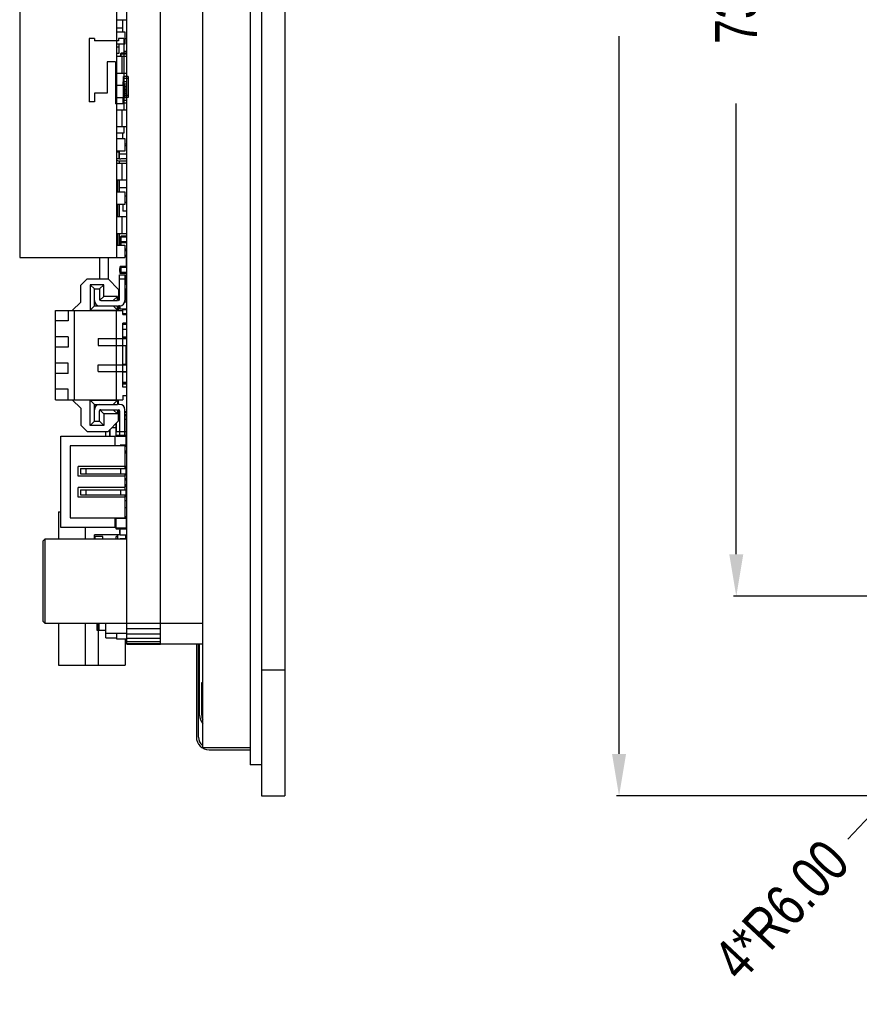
# Model space of a CAD drawing. Header units: inches. Extents: x -13 to 240, y -18 to 126.
# Tile 1 of 112: x -13 to 27, y 7 to 54. Entities that reach past the tile are written whole.
import ezdxf

# ---------------------------------------------------------------- set-up
doc = ezdxf.new("R2010")
doc.units = ezdxf.units.IN
doc.header["$LTSCALE"] = 1.21
doc.header["$MEASUREMENT"] = 0
doc.header["$PDMODE"] = 3
doc.header["$PDSIZE"] = 0.3125
doc.layers.get('0').update_dxf_attribs({"linetype": 'CONTINUOUS'})
doc.layers.get('Defpoints').update_dxf_attribs({"linetype": 'CONTINUOUS'})
for name, color, linetype in [('6871XX149022_PATTE2_1', 7, 'CONTINUOUS'), ('6871XX149022_PATTE_1', 7, 'CONTINUOUS'), ('DIM', 3, 'CONTINUOUS')]:
    doc.layers.add(name, color=color, linetype=linetype)
doc.styles.get("Standard").update_dxf_attribs({"font": 'txt', "width": 0.8})
doc.dimstyles.get("Standard").update_dxf_attribs({"dimtxt": 0.15625, "dimasz": 0.1875, "dimexe": 0.125, "dimexo": 0.0625, "dimgap": 0.09, "dimtad": 0, "dimtih": 1, "dimtoh": 1, "dimzin": 4, "dimdsep": 46, "dimtxsty": 'Standard', "dimblk": '_FILLED', "dimblk1": '_FILLED', "dimblk2": '_FILLED', "dimcen": 0.09, "dimazin": 1, "dimtp": 0.01, "dimtm": 0.01, "dimtfac": 1, "dimtofl": 0, "dimtmove": 0, "dimatfit": 3, "dimldrblk": '_FILLED', "dimfxl": 1, "dimtolj": 1, "dimtzin": 4, "dimarcsym": 0})

# ---------------------------------------------------------------- blocks, each defined once
blk = doc.blocks.new('_FILLED')
at = {"color": 0, "linetype": 'ByBlock'}
blk.add_solid([(0, 0), (-1, 0.167), (-1, -0.167)], dxfattribs=at)
blk = doc.blocks.new('*D39')
at = {"layer": 'Defpoints', "color": 0}
for p in [(34.322, 100.186), (21.435, 26.746), (34.322, 26.746)]:
    blk.add_point(p, dxfattribs=at)
at = {"layer": 'DIM', "color": 0, "lineweight": -2}
for p, q in [((34.26, 100.186), (21.31, 100.186)), ((21.435, 98.186), (21.435, 76.756)), ((21.435, 28.746), (21.435, 50.176)), ((34.26, 26.746), (21.31, 26.746))]:
    blk.add_line(p, q, dxfattribs=at)
at = {"layer": 'DIM', "color": 0, "lineweight": -2, "xscale": 2, "yscale": 2, "zscale": 2}
for p, rotation in [((21.435, 100.186), 90), ((21.435, 26.746), 270)]:
    blk.add_blockref('_FILLED', p, dxfattribs=dict(at, rotation=rotation))
at = {"layer": 'DIM', "color": 0, "insert": (21.435, 63.466), "char_height": 2, "attachment_point": 5, "rotation": 90}
blk.add_mtext('\\A1;73.44%%p0.15 LENS V.A', dxfattribs=at)
blk = doc.blocks.new('*D43')
at = {"layer": 'Defpoints', "color": 0}
for p in [(34.322, 109.686), (15.862, 17.246), (34.301, 17.246)]:
    blk.add_point(p, dxfattribs=at)
at = {"layer": 'DIM', "color": 0, "lineweight": -2}
for p, q in [((34.26, 109.686), (15.737, 109.686)), ((15.862, 107.686), (15.862, 73.556)), ((15.862, 19.246), (15.862, 53.376)), ((34.239, 17.246), (15.737, 17.246))]:
    blk.add_line(p, q, dxfattribs=at)
at = {"layer": 'DIM', "color": 0, "lineweight": -2, "xscale": 2, "yscale": 2, "zscale": 2}
for p, rotation in [((15.862, 109.686), 90), ((15.862, 17.246), 270)]:
    blk.add_blockref('_FILLED', p, dxfattribs=dict(at, rotation=rotation))
at = {"layer": 'DIM', "color": 0, "insert": (15.862, 63.466), "char_height": 2, "attachment_point": 5, "rotation": 90}
blk.add_mtext('\\A1;92.44 LENS O,D', dxfattribs=at)
blk = doc.blocks.new('*D46')
at = {"layer": 'Defpoints', "color": 0}
for p in [(34.302, 23.246), (30.196, 18.872)]:
    blk.add_point(p, dxfattribs=at)
at = {"layer": 'DIM', "color": 0, "lineweight": -2}
for p, q in [((34.302, 23.048), (34.302, 23.444)), ((34.104, 23.246), (34.5, 23.246)), ((26.738, 15.187), (28.827, 17.413))]:
    blk.add_line(p, q, dxfattribs=at)
at = {"layer": 'DIM', "color": 0, "lineweight": -2, "xscale": 2, "yscale": 2, "zscale": 2, "rotation": 46.81278399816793}
blk.add_blockref('_FILLED', (30.196, 18.872), dxfattribs=at)
at = {"layer": 'DIM', "color": 0, "insert": (23.574, 11.816), "char_height": 2, "attachment_point": 5, "rotation": 46.8128}
blk.add_mtext('\\A1;4*R6.00', dxfattribs=at)

msp = doc.modelspace()

# ---------------------------------------------------------------- linework, layer by layer
at = {"color": 7, "linetype": 'Continuous'}
for p, q in [((-1.129, 109.686), (-1.129, 17.246)), ((-0.029, 109.686), (-0.029, 17.246)), ((-1.679, 102.836), (-1.679, 18.726)), ((-7.529, 24.458), (-7.529, 102.475)), ((-5.929, 24.458), (-5.929, 102.466)), ((-3.929, 19.546), (-3.929, 102.466)), ((-12.629, 84.055), (-12.629, 42.855)), ((-8.029, 84.055), (-8.029, 42.855)), ((-8.024, 54.165), (-7.53, 54.165)), ((-7.729, 53.595), (-7.729, 54.165)), ((-7.729, 53.766), (-8.029, 53.766)), ((-8.029, 53.595), (-7.629, 53.595)), ((-7.629, 53.595), (-7.629, 52.995)), ((-7.629, 52.995), (-8.029, 52.995)), ((-7.896, 52.566), (-7.896, 52.995)), ((-7.679, 52.995), (-7.679, 52.569)), ((-7.629, 53.266), (-7.529, 53.266)), ((-7.896, 52.866), (-8.029, 52.866)), ((-8.029, 52.566), (-7.896, 52.566)), ((-7.837, 52.425), (-7.837, 52.467)), ((-7.837, 52.467), (-7.834, 52.467)), ((-7.834, 52.538), (-7.834, 52.425)), ((-7.834, 52.538), (-7.529, 52.538)), ((-7.804, 52.425), (-7.804, 52.569)), ((-7.56, 52.569), (-7.804, 52.569)), ((-7.679, 52.666), (-7.529, 52.666)), ((-7.56, 52.569), (-7.56, 52.425)), ((-8.024, 52.425), (-7.53, 52.425)), ((-7.78, 52.424), (-7.78, 52.025)), ((-7.78, 52.025), (-7.78, 51.626)), ((-8.024, 51.625), (-7.53, 51.625)), ((-7.679, 51.625), (-7.679, 51.055)), ((-8.029, 51.055), (-7.629, 51.055)), ((-7.729, 51.216), (-7.729, 51.055)), ((-7.729, 51.116), (-7.529, 51.116)), ((-7.529, 51.216), (-7.679, 51.216)), ((-7.629, 51.055), (-7.629, 50.455)), ((-7.529, 50.966), (-7.629, 50.966)), ((-7.629, 50.866), (-7.529, 50.866)), ((-7.529, 50.766), (-7.629, 50.766)), ((-7.629, 50.666), (-7.529, 50.666)), ((-7.629, 50.455), (-8.029, 50.455)), ((-7.729, 50.455), (-7.729, 50.216)), ((-7.529, 50.316), (-7.729, 50.316)), ((-7.679, 50.455), (-7.679, 49.885)), ((-7.679, 50.216), (-7.529, 50.216)), ((-7.529, 50.566), (-7.629, 50.566)), ((-7.629, 50.466), (-7.529, 50.466)), ((-8.024, 49.885), (-7.53, 49.885)), ((-7.78, 49.884), (-7.78, 49.485)), ((-7.78, 49.485), (-7.78, 49.086)), ((-7.679, 48.766), (-8.029, 48.766)), ((-8.024, 49.085), (-7.53, 49.085)), ((-7.729, 48.515), (-7.729, 48.766)), ((-7.679, 49.085), (-7.679, 48.766)), ((-8.029, 48.515), (-7.629, 48.515)), ((-7.629, 48.515), (-7.629, 47.915)), ((-7.629, 48.266), (-7.529, 48.266)), ((-7.629, 47.915), (-8.029, 47.915)), ((-7.896, 47.866), (-8.029, 47.866)), ((-7.896, 47.566), (-7.896, 47.915)), ((-7.879, 47.546), (-7.879, 47.915)), ((-7.529, 47.766), (-7.879, 47.766)), ((-7.529, 48.166), (-7.629, 48.166)), ((-8.024, 47.345), (-7.53, 47.345)), ((-7.928, 47.566), (-7.896, 47.566)), ((-7.879, 47.345), (-7.879, 47.446)), ((-7.529, 47.546), (-7.829, 47.546)), ((-7.829, 47.446), (-7.529, 47.446)), ((-7.78, 47.344), (-7.78, 46.945)), ((-7.78, 46.945), (-7.78, 46.546)), ((-8.024, 46.545), (-7.53, 46.545)), ((-7.979, 46.545), (-7.979, 45.975)), ((-7.879, 45.975), (-7.879, 46.545)), ((-7.979, 46.166), (-8.029, 46.166)), ((-8.029, 45.975), (-7.629, 45.975)), ((-7.529, 46.166), (-7.879, 46.166)), ((-7.629, 45.975), (-7.629, 45.375)), ((-7.529, 45.766), (-7.629, 45.766)), ((-7.529, 45.466), (-7.629, 45.466)), ((-7.629, 45.375), (-8.029, 45.375)), ((-7.979, 45.375), (-7.979, 44.805)), ((-7.879, 44.805), (-7.879, 45.375)), ((-7.729, 45.375), (-7.729, 45.066)), ((-7.529, 45.066), (-7.729, 45.066)), ((-8.024, 44.805), (-7.53, 44.805)), ((-7.78, 44.804), (-7.78, 44.405)), ((-7.78, 44.405), (-7.78, 44.006)), ((-8.024, 44.005), (-7.53, 44.005)), ((-7.979, 44.005), (-7.979, 43.435)), ((-7.879, 43.435), (-7.879, 44.005)), ((-7.864, 43.553), (-7.864, 43.655)), ((-7.854, 43.655), (-7.864, 43.655)), ((-7.854, 43.605), (-7.864, 43.605)), ((-7.854, 43.553), (-7.864, 43.553)), ((-7.854, 43.435), (-7.854, 43.791)), ((-7.834, 43.791), (-7.854, 43.791)), ((-7.854, 43.741), (-7.837, 43.741)), ((-7.854, 43.691), (-7.837, 43.691)), ((-7.837, 43.666), (-7.837, 43.773)), ((-7.837, 43.773), (-7.834, 43.773)), ((-7.834, 43.685), (-7.837, 43.685)), ((-7.837, 43.676), (-7.834, 43.676)), ((-7.837, 43.668), (-7.834, 43.668)), ((-7.837, 43.666), (-7.834, 43.666)), ((-7.834, 43.838), (-7.834, 43.595)), ((-7.834, 43.838), (-7.529, 43.838)), ((-7.529, 43.595), (-7.834, 43.595)), ((-7.829, 43.578), (-7.829, 43.435)), ((-7.804, 43.564), (-7.804, 43.869)), ((-7.56, 43.869), (-7.804, 43.869)), ((-7.804, 43.564), (-7.56, 43.564)), ((-7.56, 43.869), (-7.56, 43.564)), ((-7.554, 43.565), (-7.554, 43.266)), ((-7.546, 44.005), (-7.546, 43.865)), ((-7.546, 43.568), (-7.546, 43.231)), ((-8.029, 43.435), (-7.629, 43.435)), ((-7.864, 43.438), (-7.864, 43.54)), ((-7.854, 43.54), (-7.864, 43.54)), ((-7.854, 43.534), (-7.864, 43.534)), ((-7.854, 43.485), (-7.864, 43.485)), ((-7.629, 43.435), (-7.629, 42.855)), ((-7.629, 43.266), (-7.549, 43.266)), ((-7.529, 43.231), (-7.629, 43.231)), ((-7.56, 43.219), (-7.629, 43.219)), ((-7.629, 43.188), (-7.529, 43.188)), ((-7.56, 43.219), (-7.56, 42.914)), ((-7.549, 43.231), (-7.549, 43.266)), ((-12.629, 42.855), (-7.629, 42.855)), ((-8.829, 42.855), (-8.829, 41.838)), ((-8.813, 41.838), (-8.813, 42.855)), ((-8.429, 42.855), (-8.429, 41.838)), ((-7.529, 42.945), (-7.629, 42.945)), ((-7.629, 42.914), (-7.56, 42.914)), ((-7.529, 42.901), (-7.629, 42.901)), ((-7.549, 42.431), (-7.549, 42.901)), ((-7.529, 42.751), (-7.549, 42.751)), ((-7.864, 42.182), (-7.864, 42.34)), ((-7.854, 42.34), (-7.864, 42.34)), ((-7.854, 42.261), (-7.864, 42.261)), ((-7.854, 42.182), (-7.864, 42.182)), ((-7.854, 42.101), (-7.854, 42.431)), ((-7.529, 42.431), (-7.854, 42.431)), ((-7.837, 42.216), (-7.837, 42.323)), ((-7.837, 42.323), (-7.834, 42.323)), ((-7.834, 42.235), (-7.837, 42.235)), ((-7.837, 42.226), (-7.834, 42.226)), ((-7.837, 42.218), (-7.834, 42.218)), ((-7.837, 42.216), (-7.834, 42.216)), ((-7.834, 42.388), (-7.834, 42.145)), ((-7.834, 42.388), (-7.529, 42.388)), ((-7.804, 42.114), (-7.804, 42.419)), ((-7.56, 42.419), (-7.804, 42.419)), ((-7.56, 42.419), (-7.56, 42.114)), ((-7.529, 42.466), (-7.549, 42.466)), ((-7.546, 42.466), (-7.546, 42.431)), ((-9.429, 41.838), (-9.729, 41.538)), ((-9.429, 41.838), (-8.429, 41.838)), ((-7.929, 41.338), (-8.429, 41.838)), ((-7.879, 40.858), (-7.879, 42.038)), ((-7.879, 42.038), (-7.629, 42.038)), ((-7.879, 41.838), (-7.629, 41.838)), ((-7.529, 42.101), (-7.854, 42.101)), ((-7.529, 42.145), (-7.834, 42.145)), ((-7.804, 42.114), (-7.56, 42.114)), ((-7.629, 42.038), (-7.629, 40.808)), ((-7.549, 41.617), (-7.549, 42.101)), ((-9.729, 40.738), (-9.729, 41.538)), ((-9.279, 41.558), (-9.279, 40.358)), ((-9.079, 41.358), (-9.279, 41.558)), ((-8.629, 41.558), (-9.279, 41.558)), ((-9.079, 40.558), (-9.079, 41.358)), ((-9.079, 41.358), (-8.829, 41.358)), ((-8.829, 41.358), (-8.629, 41.558)), ((-8.829, 41.358), (-8.829, 40.858)), ((-8.629, 41.008), (-8.629, 41.558)), ((-7.929, 41.338), (-7.929, 40.808)), ((-7.56, 41.619), (-7.629, 41.619)), ((-7.629, 41.588), (-7.529, 41.588)), ((-7.529, 41.344), (-7.629, 41.344)), ((-7.629, 41.314), (-7.56, 41.314)), ((-7.56, 41.619), (-7.56, 41.314)), ((-7.529, 41.622), (-7.549, 41.622)), ((-7.549, 40.731), (-7.549, 41.316)), ((-7.546, 41.317), (-7.548, 41.316)), ((-8.815, 40.823), (-8.629, 41.008)), ((-8.779, 40.808), (-7.979, 40.808)), ((-7.979, 41.008), (-8.629, 41.008)), ((-8.179, 40.808), (-7.979, 41.008)), ((-7.979, 40.808), (-7.979, 41.008)), ((-7.529, 40.981), (-7.549, 40.981)), ((-10.929, 36.088), (-10.929, 40.338)), ((-10.929, 40.338), (-7.729, 40.338)), ((-10.329, 40.338), (-10.329, 39.838)), ((-9.729, 40.738), (-10.129, 40.338)), ((-10.029, 36.088), (-10.029, 40.338)), ((-9.079, 40.558), (-9.279, 40.358)), ((-9.279, 40.358), (-7.979, 40.358)), ((-9.079, 40.558), (-7.979, 40.558)), ((-8.179, 40.558), (-7.979, 40.358)), ((-8.029, 36.088), (-8.029, 40.338)), ((-7.979, 40.358), (-7.979, 40.558)), ((-7.929, 40.558), (-7.929, 40.338)), ((-7.879, 40.558), (-7.929, 40.558)), ((-7.929, 40.466), (-7.854, 40.466)), ((-7.864, 40.482), (-7.864, 40.56)), ((-7.854, 40.482), (-7.864, 40.482)), ((-7.854, 40.401), (-7.854, 40.561)), ((-7.529, 40.401), (-7.854, 40.401)), ((-7.729, 40.138), (-7.729, 40.366)), ((-7.529, 40.366), (-7.729, 40.366)), ((-7.529, 40.731), (-7.643, 40.731)), ((-10.329, 39.838), (-10.929, 39.838)), ((-7.56, 40.169), (-7.729, 40.169)), ((-7.729, 40.138), (-7.529, 40.138)), ((-7.56, 40.169), (-7.56, 40.138)), ((-7.729, 36.688), (-7.729, 39.738)), ((-7.529, 39.738), (-7.729, 39.738)), ((-7.529, 39.666), (-7.729, 39.666)), ((-7.729, 39.446), (-7.53, 39.446)), ((-10.329, 39.088), (-10.929, 39.088)), ((-10.329, 39.088), (-10.329, 38.588)), ((-8.904, 38.998), (-8.904, 38.678)), ((-8.904, 38.998), (-7.529, 38.998)), ((-7.575, 39.066), (-7.729, 39.066)), ((-7.729, 39.036), (-7.545, 39.036)), ((-7.575, 39.066), (-7.575, 38.998)), ((-7.545, 38.998), (-7.545, 39.036)), ((-7.529, 39.203), (-7.53, 39.203)), ((-10.329, 38.588), (-10.929, 38.588)), ((-8.904, 38.678), (-7.529, 38.678)), ((-7.585, 38.678), (-7.585, 37.766)), ((-7.555, 37.766), (-7.555, 38.678)), ((-7.53, 38.541), (-7.529, 38.541)), ((-7.53, 38.51), (-7.529, 38.51)), ((-7.53, 38.023), (-7.529, 38.023)), ((-10.329, 37.838), (-10.929, 37.838)), ((-10.329, 37.338), (-10.329, 37.838)), ((-8.904, 37.428), (-8.904, 37.748)), ((-8.904, 37.748), (-7.529, 37.748)), ((-7.545, 37.766), (-7.729, 37.766)), ((-7.575, 37.766), (-7.575, 37.748)), ((-7.545, 37.748), (-7.545, 37.766)), ((-7.529, 37.853), (-7.53, 37.853)), ((-10.329, 37.338), (-10.929, 37.338)), ((-8.904, 37.428), (-7.529, 37.428)), ((-7.729, 37.41), (-7.529, 37.41)), ((-7.56, 37.428), (-7.56, 36.862)), ((-10.329, 36.588), (-10.929, 36.588)), ((-10.329, 36.088), (-10.329, 36.588)), ((-7.729, 36.923), (-7.529, 36.923)), ((-7.56, 36.892), (-7.729, 36.892)), ((-7.729, 36.862), (-7.56, 36.862)), ((-7.554, 36.851), (-7.729, 36.851)), ((-7.529, 36.826), (-7.729, 36.826)), ((-7.529, 36.688), (-7.729, 36.688)), ((-7.554, 36.862), (-7.554, 36.851)), ((-10.929, 36.088), (-7.729, 36.088)), ((-9.729, 35.688), (-10.129, 36.088)), ((-9.279, 34.868), (-9.279, 36.068)), ((-9.279, 36.068), (-7.979, 36.068)), ((-9.079, 35.868), (-9.279, 36.068)), ((-8.179, 35.868), (-7.979, 36.068)), ((-7.979, 36.068), (-7.979, 35.868)), ((-7.929, 35.868), (-7.929, 36.088)), ((-7.729, 36.288), (-7.729, 36.088)), ((-7.729, 36.288), (-7.529, 36.288)), ((-9.729, 35.688), (-9.729, 34.888)), ((-9.079, 35.068), (-9.079, 35.868)), ((-9.079, 35.868), (-7.979, 35.868)), ((-8.815, 35.603), (-8.629, 35.418)), ((-8.779, 35.618), (-7.979, 35.618)), ((-8.179, 35.618), (-7.979, 35.418)), ((-7.979, 35.618), (-7.979, 35.418)), ((-7.879, 35.868), (-7.929, 35.868)), ((-7.929, 35.088), (-7.929, 35.618)), ((-7.629, 34.388), (-7.629, 35.618)), ((-8.829, 35.068), (-8.829, 35.568)), ((-8.629, 35.418), (-8.629, 34.868)), ((-7.979, 35.418), (-8.629, 35.418)), ((-7.879, 35.366), (-7.929, 35.366)), ((-7.929, 35.346), (-7.879, 35.346)), ((-7.929, 35.166), (-7.879, 35.166)), ((-7.879, 35.568), (-7.879, 34.388)), ((-7.56, 35.519), (-7.629, 35.519)), ((-7.629, 35.488), (-7.529, 35.488)), ((-7.565, 35.366), (-7.629, 35.366)), ((-7.629, 35.346), (-7.545, 35.346)), ((-7.629, 35.166), (-7.545, 35.166)), ((-7.575, 35.166), (-7.575, 34.566)), ((-7.565, 35.366), (-7.565, 35.166)), ((-7.56, 35.519), (-7.56, 35.366)), ((-7.555, 34.566), (-7.555, 35.166)), ((-7.545, 35.166), (-7.545, 35.346)), ((-7.529, 35.244), (-7.545, 35.244)), ((-7.545, 35.188), (-7.529, 35.188)), ((-9.429, 34.588), (-9.729, 34.888)), ((-9.079, 35.068), (-9.279, 34.868)), ((-8.629, 34.868), (-9.279, 34.868)), ((-9.079, 35.068), (-8.829, 35.068)), ((-8.829, 35.068), (-8.629, 34.868)), ((-7.929, 35.088), (-8.429, 34.588)), ((-8.355, 34.663), (-8.355, 34.363)), ((-8.325, 34.363), (-8.325, 34.693)), ((-8.251, 34.766), (-8.055, 34.766)), ((-8.055, 34.963), (-8.055, 34.566)), ((-8.035, 34.566), (-8.035, 34.983)), ((-7.555, 35.036), (-7.545, 35.036)), ((-7.555, 34.941), (-7.529, 34.941)), ((-7.555, 34.91), (-7.529, 34.91)), ((-7.545, 34.967), (-7.545, 35.036)), ((-7.529, 34.944), (-7.53, 34.944)), ((-10.679, 30.013), (-10.679, 34.363)), ((-10.679, 34.363), (-8.098, 34.363)), ((-9.429, 34.588), (-8.429, 34.588)), ((-8.529, 34.363), (-8.529, 34.588)), ((-8.098, 33.9), (-8.098, 34.363)), ((-8.065, 34.566), (-8.065, 34.386)), ((-7.879, 34.566), (-8.065, 34.566)), ((-7.545, 34.386), (-8.065, 34.386)), ((-8.045, 34.366), (-8.045, 34.566)), ((-8.045, 34.366), (-7.565, 34.366)), ((-7.879, 34.588), (-7.629, 34.588)), ((-7.879, 34.388), (-7.629, 34.388)), ((-7.804, 34.361), (-7.804, 34.366)), ((-7.804, 34.361), (-7.56, 34.361)), ((-7.545, 34.566), (-7.629, 34.566)), ((-7.585, 34.361), (-7.585, 33.931)), ((-7.565, 34.566), (-7.565, 34.366)), ((-7.56, 34.367), (-7.56, 34.361)), ((-7.555, 33.931), (-7.555, 34.362)), ((-7.545, 34.386), (-7.545, 34.566)), ((-7.529, 34.422), (-7.545, 34.422)), ((-7.53, 34.388), (-7.529, 34.388)), ((-10.238, 33.9), (-10.238, 30.476)), ((-7.629, 33.9), (-10.238, 33.9)), ((-7.854, 33.9), (-7.854, 33.931)), ((-7.529, 33.931), (-7.854, 33.931)), ((-7.56, 33.919), (-7.804, 33.919)), ((-7.629, 33.9), (-7.629, 32.813)), ((-7.629, 33.888), (-7.529, 33.888)), ((-7.56, 33.919), (-7.56, 33.614)), ((-7.529, 34.144), (-7.555, 34.144)), ((-7.529, 33.645), (-7.629, 33.645)), ((-7.629, 33.614), (-7.56, 33.614)), ((-7.529, 33.601), (-7.629, 33.601)), ((-7.529, 33.571), (-7.629, 33.571)), ((-7.554, 33.546), (-7.629, 33.546)), ((-7.575, 33.601), (-7.575, 33.571)), ((-7.554, 33.546), (-7.554, 32.916)), ((-7.554, 33.471), (-7.529, 33.471)), ((-7.545, 33.571), (-7.545, 33.601)), ((-7.545, 33.588), (-7.529, 33.588)), ((-9.854, 32.463), (-9.854, 32.913)), ((-7.629, 32.913), (-9.854, 32.913)), ((-9.741, 32.813), (-9.741, 32.563)), ((-9.741, 32.813), (-7.584, 32.813)), ((-9.491, 32.813), (-9.491, 32.563)), ((-7.834, 32.813), (-7.834, 32.563)), ((-7.554, 32.916), (-7.629, 32.916)), ((-7.529, 32.891), (-7.629, 32.891)), ((-7.529, 32.844), (-7.629, 32.844)), ((-7.584, 32.813), (-7.584, 32.563)), ((-7.584, 32.788), (-7.529, 32.788)), ((-7.56, 32.891), (-7.56, 32.514)), ((-7.529, 33.007), (-7.554, 33.007)), ((-7.554, 32.991), (-7.529, 32.991)), ((-7.629, 32.463), (-9.854, 32.463)), ((-9.741, 32.563), (-7.584, 32.563)), ((-7.629, 32.563), (-7.629, 31.813)), ((-7.529, 32.544), (-7.629, 32.544)), ((-7.629, 32.514), (-7.56, 32.514)), ((-7.529, 32.331), (-7.629, 32.331)), ((-7.56, 32.319), (-7.629, 32.319)), ((-7.56, 32.319), (-7.56, 32.014)), ((-9.854, 31.463), (-9.854, 31.913)), ((-7.629, 31.913), (-9.854, 31.913)), ((-7.629, 32.288), (-7.529, 32.288)), ((-7.529, 32.045), (-7.629, 32.045)), ((-7.629, 32.014), (-7.56, 32.014)), ((-7.529, 32.001), (-7.629, 32.001)), ((-7.629, 31.988), (-7.529, 31.988)), ((-7.56, 32.001), (-7.56, 31.714)), ((-7.629, 31.463), (-9.854, 31.463)), ((-9.741, 31.813), (-9.741, 31.563)), ((-9.741, 31.813), (-7.584, 31.813)), ((-9.741, 31.563), (-7.584, 31.563)), ((-9.491, 31.813), (-9.491, 31.563)), ((-7.834, 31.813), (-7.834, 31.563)), ((-7.629, 31.563), (-7.629, 30.476)), ((-7.56, 31.519), (-7.629, 31.519)), ((-7.629, 31.488), (-7.529, 31.488)), ((-7.584, 31.813), (-7.584, 31.563)), ((-7.529, 31.744), (-7.584, 31.744)), ((-7.584, 31.714), (-7.56, 31.714)), ((-7.56, 31.519), (-7.56, 31.281)), ((-7.529, 31.281), (-7.629, 31.281)), ((-7.529, 30.951), (-7.629, 30.951)), ((-7.554, 30.951), (-7.554, 30.516)), ((-10.779, 30.766), (-10.779, 29.466)), ((-10.779, 30.766), (-10.679, 30.766)), ((-10.238, 30.476), (-7.629, 30.476)), ((-8.098, 30.013), (-8.098, 30.476)), ((-8.065, 30.456), (-8.065, 29.976)), ((-8.065, 30.456), (-7.545, 30.456)), ((-8.045, 29.956), (-8.045, 30.456)), ((-7.554, 30.516), (-7.629, 30.516)), ((-7.529, 30.491), (-7.629, 30.491)), ((-7.565, 30.476), (-7.629, 30.476)), ((-7.565, 30.476), (-7.565, 29.956)), ((-7.56, 30.491), (-7.56, 30.476)), ((-7.554, 30.591), (-7.529, 30.591)), ((-7.545, 29.976), (-7.545, 30.456)), ((-7.529, 30.445), (-7.545, 30.445)), ((-8.098, 30.013), (-10.679, 30.013)), ((-9.499, 29.466), (-9.499, 30.013)), ((-7.545, 29.976), (-8.065, 29.976)), ((-7.529, 29.981), (-7.545, 29.981)), ((-9.069, 29.466), (-9.069, 29.666)), ((-7.854, 29.666), (-9.069, 29.666)), ((-9.059, 29.586), (-9.059, 29.466)), ((-8.679, 29.586), (-9.059, 29.586)), ((-8.679, 29.466), (-8.679, 29.586)), ((-8.047, 29.466), (-8.047, 29.586)), ((-7.959, 29.586), (-8.047, 29.586)), ((-8.045, 29.956), (-7.565, 29.956)), ((-7.959, 29.466), (-7.959, 29.666)), ((-7.864, 29.732), (-7.864, 29.89)), ((-7.854, 29.89), (-7.864, 29.89)), ((-7.854, 29.811), (-7.864, 29.811)), ((-7.854, 29.732), (-7.864, 29.732)), ((-7.854, 29.651), (-7.854, 29.956)), ((-7.529, 29.651), (-7.854, 29.651)), ((-7.599, 29.651), (-7.599, 29.481)), ((-11.529, 29.366), (-11.429, 29.466)), ((-11.529, 29.366), (-11.529, 25.566)), ((-11.429, 29.466), (-11.429, 25.466)), ((-7.529, 29.466), (-11.429, 29.466)), ((-7.854, 29.481), (-7.854, 29.466)), ((-7.529, 29.481), (-7.854, 29.481)), ((-7.599, 29.496), (-7.529, 29.496)), ((-7.529, 29.491), (-7.599, 29.491)), ((-7.565, 29.496), (-7.565, 29.491)), ((-7.545, 29.491), (-7.545, 29.496)), ((-11.529, 25.566), (-11.429, 25.466)), ((-11.429, 25.466), (-3.929, 25.466)), ((-10.779, 25.466), (-10.779, 23.466)), ((-9.499, 23.466), (-9.499, 25.466)), ((-8.949, 25.116), (-8.949, 25.466)), ((-8.879, 25.116), (-8.879, 25.466)), ((-8.854, 25.116), (-8.854, 25.466)), ((-8.529, 24.766), (-8.529, 25.466)), ((-8.949, 25.159), (-8.879, 25.159)), ((-8.529, 25.116), (-8.949, 25.116)), ((-8.899, 25.116), (-8.899, 23.466)), ((-7.529, 24.966), (-8.529, 24.966)), ((-8.029, 24.966), (-8.029, 24.716)), ((-7.529, 25.205), (-5.929, 25.205)), ((-7.529, 24.962), (-5.929, 24.962)), ((-8.529, 24.766), (-8.029, 24.766)), ((-8.029, 24.716), (-7.529, 24.716)), ((-7.619, 24.716), (-7.619, 23.466)), ((-7.529, 24.753), (-5.929, 24.753)), ((-7.529, 24.593), (-5.929, 24.593)), ((-7.529, 24.492), (-5.929, 24.492)), ((-7.529, 24.458), (-5.929, 24.458)), ((-3.929, 24.466), (-5.929, 24.466)), ((-4.229, 24.466), (-4.229, 20.046)), ((-4.129, 20.046), (-4.129, 24.466)), ((-4.079, 21.086), (-4.079, 24.466)), ((-10.779, 23.466), (-7.619, 23.466)), ((-1.129, 23.246), (-0.029, 23.246)), ((-3.979, 22.646), (-3.929, 22.646)), ((-3.979, 21.086), (-3.979, 22.646)), ((-3.929, 19.546), (-1.679, 19.546)), ((-3.629, 19.446), (-1.679, 19.446)), ((-1.129, 18.726), (-1.679, 18.726)), ((-1.129, 17.246), (-0.029, 17.246))]:
    msp.add_line(p, q, dxfattribs=at)
for centre, radius, start, end in [((-7.804, 52.538), 0.0305, 90, 180), ((-7.56, 52.538), 0.0305, 360, 90), ((-7.829, 48.046), 0.6, 250.3288, 270), ((-7.829, 48.046), 0.5, 246.3251, 270), ((-7.804, 43.838), 0.0305, 90, 180), ((-7.804, 43.595), 0.0305, 180, 270), ((-7.56, 43.838), 0.0305, 0, 90), ((-7.56, 43.188), 0.0305, 0, 90), ((-7.804, 42.388), 0.0305, 90, 180), ((-7.56, 42.388), 0.0305, 0, 90), ((-7.279, 43.146), 0.6, 242.8874, 245.186), ((-7.279, 43.146), 0.7, 247.295, 248.9635), ((-7.804, 42.145), 0.0305, 180, 270), ((-7.56, 41.588), 0.0305, 360, 90), ((-7.56, 41.592), 0.0305, 356.3726, 0), ((-8.829, 40.808), 0.25, 180, 270), ((-8.779, 40.858), 0.05, 180, 270), ((-7.929, 40.858), 0.05, 270, 0), ((-7.879, 40.808), 0.25, 270, 0), ((-7.56, 40.138), 0.0305, 0, 90), ((-7.575, 39.036), 0.03, 0, 90), ((-8.829, 35.618), 0.25, 90, 180), ((-8.779, 35.568), 0.05, 90, 180), ((-7.929, 35.568), 0.05, 0, 90), ((-7.879, 35.618), 0.25, 0, 90), ((-7.565, 35.346), 0.02, 0, 90), ((-7.56, 35.488), 0.0305, 360, 90), ((-7.56, 35.188), 0.0305, 360, 60.1653), ((-7.575, 35.036), 0.03, 0, 47.9289), ((-7.56, 34.941), 0.0305, 0, 80.389), ((-8.045, 34.386), 0.02, 180, 270), ((-7.804, 34.392), 0.0305, 237.7902, 270), ((-7.565, 34.386), 0.02, 270, 0), ((-7.56, 34.392), 0.0305, 270, 0), ((-7.56, 34.388), 0.0305, 360, 3.6662), ((-7.804, 33.888), 0.0305, 90, 157.4331), ((-7.56, 33.888), 0.0305, 0, 90), ((-7.56, 33.588), 0.0305, 360, 26.0191), ((-7.56, 32.788), 0.0305, 360, 67.1932), ((-7.56, 32.288), 0.0305, 0, 90), ((-7.56, 31.988), 0.0305, 360, 25.8897), ((-7.56, 31.488), 0.0305, 0, 90), ((-7.565, 30.456), 0.02, 0, 90), ((-8.045, 29.976), 0.02, 180, 270), ((-7.565, 29.976), 0.02, 270, 0), ((-3.479, 21.086), 0.6, 180, 221.1249), ((-3.479, 21.086), 0.5, 180, 205.4004), ((-3.629, 20.046), 0.6, 180, 270), ((-3.629, 20.046), 0.5, 180, 232.3843)]:
    msp.add_arc(centre, radius, start, end, dxfattribs=at)
msp.add_open_spline([(-7.545, 41.318), (-7.545, 41.317), (-7.545, 41.317), (-7.545, 41.317), (-7.546, 41.317)], degree=3, knots=[0, 0, 0, 0, 0.332645, 1, 1, 1, 1], dxfattribs=at)
at = {"layer": '6871XX149022_PATTE2_1', "color": 6, "linetype": 'Continuous'}
for p, q in [((-9.329, 53.266), (-9.329, 50.266)), ((-9.079, 53.266), (-9.329, 53.266)), ((-9.079, 53.266), (-9.079, 53.166)), ((-7.929, 53.166), (-9.079, 53.166)), ((-7.929, 53.266), (-7.929, 53.166)), ((-7.679, 53.266), (-7.929, 53.266)), ((-7.679, 53.266), (-7.679, 51.468)), ((-8.479, 52.166), (-8.479, 50.666)), ((-8.079, 52.166), (-8.479, 52.166)), ((-8.079, 52.166), (-8.079, 50.166)), ((-7.679, 51.468), (-7.689, 51.468)), ((-7.689, 50.466), (-7.689, 51.466)), ((-7.479, 51.466), (-7.689, 51.466)), ((-7.679, 51.466), (-7.679, 50.466)), ((-7.479, 51.366), (-7.679, 51.366)), ((-7.479, 51.466), (-7.479, 50.466)), ((-9.079, 50.666), (-9.079, 50.266)), ((-8.479, 50.666), (-9.079, 50.666)), ((-9.079, 50.266), (-9.329, 50.266)), ((-7.679, 50.166), (-8.079, 50.166)), ((-7.479, 50.466), (-7.689, 50.466)), ((-7.679, 50.464), (-7.689, 50.464)), ((-7.479, 50.566), (-7.679, 50.566)), ((-7.679, 50.464), (-7.679, 50.166))]:
    msp.add_line(p, q, dxfattribs=at)
at = {"layer": '6871XX149022_PATTE_1', "color": 6, "linetype": 'Continuous'}
for p, q in [((-9.329, 53.266), (-9.329, 50.266)), ((-9.079, 53.266), (-9.329, 53.266)), ((-9.079, 53.266), (-9.079, 53.166)), ((-7.929, 53.166), (-9.079, 53.166)), ((-7.929, 53.266), (-7.929, 53.166)), ((-7.679, 53.266), (-7.929, 53.266)), ((-7.679, 53.266), (-7.679, 51.468)), ((-8.479, 52.166), (-8.479, 50.666)), ((-8.079, 52.166), (-8.479, 52.166)), ((-8.079, 52.166), (-8.079, 50.166)), ((-7.679, 51.468), (-7.689, 51.468)), ((-7.689, 51.466), (-7.689, 50.466)), ((-7.479, 51.466), (-7.689, 51.466)), ((-7.679, 51.466), (-7.679, 50.466)), ((-7.479, 51.366), (-7.679, 51.366)), ((-7.479, 51.466), (-7.479, 50.466)), ((-9.079, 50.666), (-9.079, 50.266)), ((-8.479, 50.666), (-9.079, 50.666)), ((-9.079, 50.266), (-9.329, 50.266)), ((-7.679, 50.166), (-8.079, 50.166)), ((-7.479, 50.466), (-7.689, 50.466)), ((-7.679, 50.464), (-7.689, 50.464)), ((-7.479, 50.566), (-7.679, 50.566)), ((-7.679, 50.166), (-7.679, 50.464))]:
    msp.add_line(p, q, dxfattribs=at)

# ---------------------------------------------------------------- dimensions: what is measured, and where the dimension line sits
at = {"layer": 'DIM'}
for base, p1, p2, override, picture, middle in [((15.862, 17.246), (34.322, 109.686), (34.301, 17.246), {"dimtxt": 2, "dimasz": 2, "dimtih": 0, "dimtoh": 0, "dimzin": 0, "dimpost": ' LENS O,D', "dimblk": '_FILLED', "dimcen": 0.198, "dimadec": 0, "dimazin": 0, "dimtp": 0, "dimtm": 0, "dimtdec": 4, "dimtzin": 0}, '*D43', (15.862, 63.466)), ((21.435, 26.746), (34.322, 100.186), (34.322, 26.746), {"dimtxt": 2, "dimasz": 2, "dimtih": 0, "dimtoh": 0, "dimzin": 0, "dimpost": ' LENS V.A', "dimblk": '_FILLED', "dimcen": 0.198, "dimadec": 0, "dimazin": 0, "dimtol": 1, "dimtp": 0.15, "dimtm": 0.15, "dimtzin": 0}, '*D39', (21.435, 63.466))]:
    dim = msp.add_linear_dim(base=base, p1=p1, p2=p2, angle=90, dimstyle='Standard', override=override, dxfattribs=at)
    dim.commit()
    dim.dimension.update_dxf_attribs({"geometry": picture, "text_midpoint": middle})
dim = msp.add_radius_dim(center=(34.302, 23.246), mpoint=(30.196, 18.872), dimstyle='Standard', override={"dimtxt": 2, "dimasz": 2, "dimtih": 0, "dimtoh": 0, "dimzin": 0, "dimpost": '4*R<>', "dimcen": 0.198, "dimadec": 0, "dimazin": 0, "dimtp": 0, "dimtm": 0, "dimtdec": 4, "dimtzin": 0}, dxfattribs=at)
dim.commit()
dim.dimension.update_dxf_attribs({"geometry": '*D46', "text_midpoint": (23.574, 11.816), "dimtype": 164})

doc.saveas('drawing.dxf')
